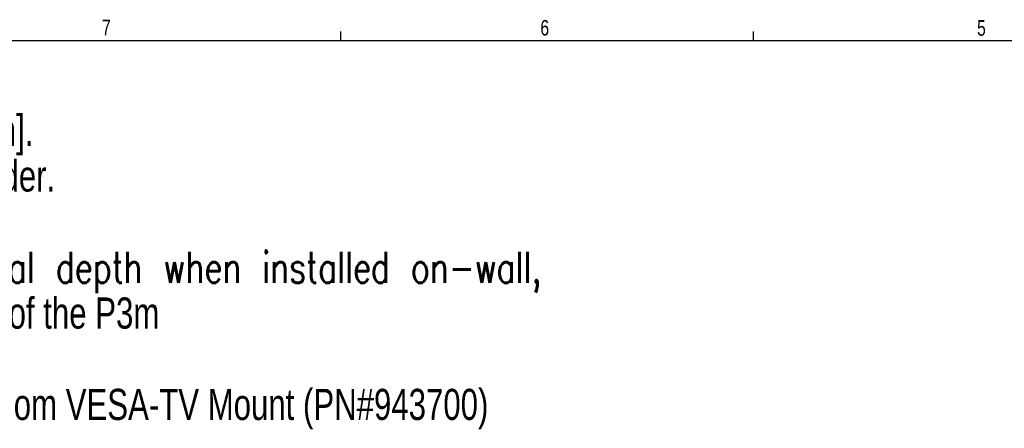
# Paper-space layout 'P3m-V' of a CAD drawing. Header units: inches. Extents: x 0.3 to 33.8, y 0.2 to 21.7.
# Tile 20 of 36: x 6 to 15.3, y 17.8 to 21.6. Entities that reach past the tile are written whole.
import ezdxf

# ---------------------------------------------------------------- set-up
doc = ezdxf.new("R2010")
doc.units = ezdxf.units.IN
doc.header["$MEASUREMENT"] = 0
doc.layers.add('BORDERS', color=7, linetype='Continuous')
doc.styles.add('SLDTEXTSTYLE0', font='TXT', dxfattribs={"width": 0.75})
doc.styles.add('SLDTEXTSTYLE1', font='TXT', dxfattribs={"width": 0.75, "bigfont": 'bigfont'})

# ---------------------------------------------------------------- blocks, each defined once
blk = doc.blocks.new('SW_NOTE_0_40')
at = {"layer": 'BORDERS', "color": 0, "char_height": 0.291667, "attachment_point": 1}
for s, insert, style in [('Below height is minimum 16.25" [413mm].', (0, -0.0523), 'SLDTEXTSTYLE0'), ('Contact Wisdom for Maximum and to order.', (0, -0.4805), 'SLDTEXTSTYLE0'), ('AAllow for 3.866” [98mm] for total depth when installed on-wall,', (0, -1.3371), 'SLDTEXTSTYLE1'), ('including the rubber bumper on the rear of the P3m', (0, -1.7653), 'SLDTEXTSTYLE0'), ('Vertical model cannot be used with Wisdom VESA-TV Mount (PN#943700)', (0, -2.6218), 'SLDTEXTSTYLE0')]:
    blk.add_mtext(s, dxfattribs=dict(at, insert=insert, style=style))

psp = doc.layouts.new('P3m-V')

# ---------------------------------------------------------------- linework, layer by layer
at = {"layer": 'BORDERS'}
for p, q in [((9.02288, 21.4106), (9.02288, 21.4954)), ((12.89788, 21.4106), (12.89788, 21.4954))]:
    psp.add_line(p, q, dxfattribs=at)
at = {"layer": 'BORDERS', "lineweight": 25}
psp.add_line((0.52288, 21.4106), (33.52288, 21.4106), dxfattribs=at)

# ---------------------------------------------------------------- block references
at = {"layer": 'BORDERS'}
psp.add_blockref('SW_NOTE_0_40', (0.68563, 20.76699), dxfattribs=at)

# ---------------------------------------------------------------- texts
at = {"layer": 'BORDERS', "color": 7, "char_height": 0.14583, "attachment_point": 1, "style": 'SLDTEXTSTYLE0'}
for s, insert in [('7', (6.78221, 21.60524)), ('6', (10.89654, 21.60339)), ('5', (14.99474, 21.60187))]:
    psp.add_mtext(s, dxfattribs=dict(at, insert=insert))

doc.saveas('drawing.dxf')
